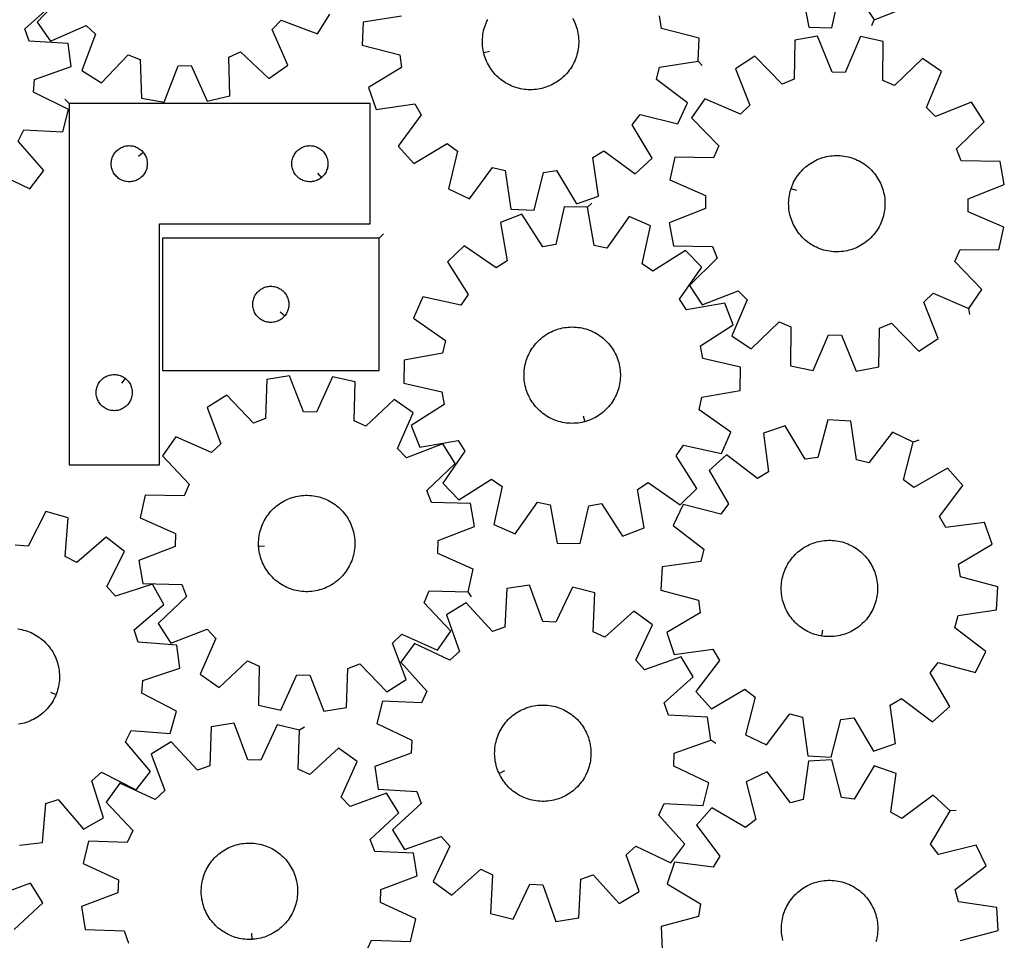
# Model space of a CAD drawing. Header units: millimetres. Extents: x 7 to 1243, y 7 to 1622.
# Tile 5 of 14: x 752 to 1243, y 392 to 850. Entities that reach past the tile are written whole.
import ezdxf

# ---------------------------------------------------------------- set-up
doc = ezdxf.new("R2010")
doc.units = ezdxf.units.MM
doc.layers.add('CUT', color=7, linetype='CONTINUOUS', true_color=0x000000)
doc.layers.add('LEADIN', color=1, linetype='CONTINUOUS', true_color=0xff0000)

msp = doc.modelspace()

# ---------------------------------------------------------------- linework, layer by layer
at = {"layer": 'CUT'}
for points in [[(1141.929815, 865.583898), (1145.489113, 846.537276), (1157.024073, 846.363594), (1161.155197, 865.294422)], [(1167.479648, 866.453734), (1178.056838, 850.219035), (1188.780216, 854.472812)], [(739.979917, 774.469897), (757.432231, 766.052108), (764.406571, 775.241453), (751.604088, 789.785828), (754.417395, 795.567523), (773.762579, 794.469212), (776.689419, 805.628024), (759.295575, 814.165977), (759.682173, 820.584172), (777.975097, 826.972546), (776.408853, 838.401997), (757.071704, 839.633701), (754.972736, 845.711285), (769.42847, 858.613772)], [(774.374303, 863.218744), (761.093472, 849.109812), (767.75719, 839.692789), (785.48076, 847.523339), (790.147431, 843.100119), (783.276797, 824.982813), (793.037009, 818.832712), (806.414831, 832.849713), (812.418965, 830.549049), (813.004521, 811.181562), (824.375322, 809.234682), (831.370743, 827.304173), (837.798267, 827.476319), (845.750865, 809.807177), (857.001155, 812.359911), (856.549187, 831.730976), (862.421566, 834.349725), (876.530498, 821.068894), (885.947521, 827.732613), (878.116971, 845.456182), (882.540191, 850.122853), (900.657497, 843.252219), (906.807598, 853.012431)], [(942.592655, 852.126435), (923.44025, 849.18912), (922.89112, 837.665929), (941.677417, 832.920669), (942.630211, 826.561827), (926.059759, 816.518793), (929.962163, 805.66261), (949.13437, 808.467766), (952.44806, 802.957581), (940.982261, 787.33779), (948.742094, 778.80137), (965.381417, 788.729882), (970.551524, 784.907229), (965.935942, 766.088653), (976.371839, 761.171589), (987.945092, 776.711931), (994.184515, 775.158775), (997.12183, 756.00637), (1008.645021, 755.45724), (1013.390281, 774.243536), (1019.749123, 775.196331), (1029.792157, 758.625878), (1040.64834, 762.528282), (1037.843184, 781.700489), (1043.353369, 785.01418), (1058.97316, 773.548381), (1067.50958, 781.308213), (1057.581068, 797.947536), (1061.403721, 803.117644), (1080.222297, 798.502062), (1085.139361, 808.937959), (1069.599019, 820.511212), (1071.152175, 826.750634), (1090.30458, 829.68795), (1090.85371, 841.211141), (1072.067414, 845.9564), (1071.114619, 852.315242)], [(1027.890314, 851.025076), (1028.345421, 850.158143), (1028.764789, 849.273369), (1029.147719, 848.372225), (1029.493574, 847.456213), (1029.801779, 846.526855), (1030.071819, 845.5857), (1030.303247, 844.634313), (1030.495676, 843.674279), (1030.648787, 842.707194), (1030.762324, 841.73467), (1030.836099, 840.758323), (1030.869989, 839.77978), (1030.863937, 838.800669), (1030.817954, 837.82262), (1030.732115, 836.84726), (1030.606565, 835.876213), (1030.441511, 834.911095), (1030.237229, 833.953513), (1029.994059, 833.005059), (1029.712404, 832.067314), (1029.392735, 831.141838), (1029.035583, 830.23017), (1028.641543, 829.333829), (1028.21127, 828.454306), (1027.745481, 827.593066), (1027.24495, 826.751541), (1026.710511, 825.931132), (1026.143054, 825.133205), (1025.543523, 824.359088), (1024.912916, 823.610069), (1024.252282, 822.887395), (1023.56272, 822.192268), (1022.84538, 821.525847), (1022.101454, 820.889239), (1021.332181, 820.283505), (1020.538841, 819.709652), (1019.722754, 819.168636), (1018.88528, 818.661358), (1018.027811, 818.188661), (1017.151775, 817.751332), (1016.25863, 817.3501), (1015.349863, 816.985631), (1014.426986, 816.658534), (1013.491535, 816.369351), (1012.545067, 816.118564), (1011.589158, 815.906592), (1010.625398, 815.733786), (1009.655391, 815.600434), (1008.680753, 815.506759), (1007.703105, 815.452915), (1006.724074, 815.438993), (1005.74529, 815.465016), (1004.768382, 815.530941), (1003.794976, 815.636657), (1002.826692, 815.78199), (1001.865142, 815.966696), (1000.911926, 816.190469), (999.968631, 816.452936), (999.036826, 816.75366), (998.118063, 817.092141), (997.21387, 817.467815), (996.325754, 817.880058), (995.455191, 818.328182), (994.603631, 818.811443), (993.772491, 819.329035), (992.963155, 819.880097), (992.176969, 820.463713), (991.415242, 821.07891), (990.679243, 821.724666), (989.970195, 822.399904), (989.289279, 823.103501), (988.637629, 823.834286), (988.016329, 824.591043), (987.426413, 825.372512), (986.868862, 826.177393), (986.344606, 827.004346), (985.854516, 827.851994), (985.399409, 828.718926), (984.980041, 829.603701), (984.597111, 830.504844), (984.251256, 831.420857), (983.943051, 832.350214), (983.673011, 833.29137), (983.557297, 833.767063), (983.441583, 834.242756), (983.249154, 835.202791), (983.096043, 836.169875), (982.982506, 837.1424), (982.908731, 838.118746), (982.874841, 839.097289), (982.880893, 840.076401), (982.926877, 841.05445), (983.012715, 842.02981), (983.138265, 843.000857), (983.303319, 843.965975), (983.507601, 844.923557), (983.750772, 845.87201), (984.032426, 846.809755), (984.352095, 847.735232), (984.709247, 848.646899), (985.103287, 849.54324), (985.53356, 850.422763)], [(752.323204, 439.263961), (763.77909, 440.623428), (765.36, 459.935164), (771.474519, 461.923972), (784.113696, 447.23746), (794.177308, 452.877422), (788.247598, 471.324128), (793.135592, 475.501471), (810.432954, 466.769707), (817.572199, 475.831531), (805.034613, 490.604863), (807.951931, 496.334779), (827.27411, 494.887095), (830.402104, 505.991199), (813.165375, 514.842051), (813.667881, 521.252213), (832.073252, 527.309006), (830.713784, 538.764891), (811.402048, 540.345802), (809.413241, 546.46032), (824.099752, 559.099497), (818.45979, 569.163109), (800.013085, 563.233399), (795.835741, 568.121394), (804.567505, 585.418755), (795.505682, 592.558001), (780.73235, 580.020414), (775.002433, 582.937732), (776.450118, 602.259912), (765.346014, 605.387905), (756.495161, 588.151176), (750.084999, 588.653682)], [(751.435467, 546.939101), (752.402608, 546.786352), (753.362715, 546.594282), (754.314188, 546.36321), (755.255444, 546.093522), (756.184917, 545.785665), (757.101059, 545.440153), (758.002346, 545.05756), (758.887277, 544.638523), (759.75438, 544.18374), (760.602212, 543.693968), (761.42936, 543.170021), (762.23445, 542.612772), (763.016139, 542.023149), (763.773129, 541.402132), (764.504158, 540.750755), (765.20801, 540.070103), (765.883513, 539.361308), (766.529544, 538.62555), (767.145026, 537.864053), (767.728936, 537.078086), (768.280302, 536.268956), (768.798205, 535.43801), (769.281784, 534.586631), (769.730234, 533.716236), (770.142809, 532.828274), (770.518822, 531.924222), (770.857646, 531.005585), (771.158719, 530.073893), (771.421539, 529.130696), (771.645669, 528.177564), (771.830735, 527.216083), (771.97643, 526.247853), (772.08251, 525.274487), (772.148801, 524.297604), (772.17519, 523.31883), (772.161635, 522.339794), (772.108157, 521.362126), (772.014846, 520.387452), (771.881857, 519.417396), (771.709412, 518.453571), (771.497797, 517.497583), (771.247365, 516.551021), (770.958533, 515.615462), (770.63178, 514.692462), (770.449716, 514.238011), (770.267652, 513.783559), (769.866754, 512.890264), (769.429753, 512.014064), (768.957377, 511.156419), (768.450412, 510.318755), (767.909702, 509.502466), (767.336146, 508.708911), (766.7307, 507.939411), (766.09437, 507.195247), (765.428217, 506.477657), (764.733349, 505.787836), (764.010922, 505.126931), (763.262139, 504.496044), (762.488247, 503.896223), (761.690532, 503.328467), (760.870323, 502.793722), (760.028986, 502.292876), (759.167919, 501.826764), (758.288558, 501.396162), (757.392364, 501.001787), (756.48083, 500.644293), (755.555474, 500.324278), (754.617834, 500.042273), (753.669472, 499.798747), (752.711966, 499.594107), (751.74691, 499.428692)], [(924.945005, 386.098803), (927.623021, 391.944393), (946.988523, 391.296504), (949.654927, 402.520396), (932.067131, 410.651317), (932.304285, 417.07677), (950.443613, 423.889055), (948.611851, 435.278968), (929.251278, 436.060401), (927.011466, 442.087501), (941.16307, 455.322851), (935.112012, 465.144774), (916.926133, 458.457754), (912.550345, 463.168929), (920.559773, 480.812383), (911.210638, 487.571016), (896.968088, 474.433581), (891.122499, 477.111597), (891.770388, 496.477099), (880.546496, 499.143503), (872.415575, 481.555707), (865.990122, 481.792862), (859.177837, 499.932189), (847.787924, 498.100427), (847.006491, 478.739854), (840.979391, 476.500042), (827.74404, 490.651646), (817.922118, 484.600588), (824.609138, 466.414709), (819.897963, 462.038921), (802.254509, 470.048349), (795.495875, 460.699214), (808.633311, 446.456665), (805.955295, 440.611075), (786.589793, 441.258964), (783.923389, 430.035072), (801.511184, 421.904151), (801.27403, 415.478698), (783.134703, 408.666413), (784.966465, 397.2765), (804.327038, 396.495067), (806.56685, 390.467967)], [(1221.112421, 391.758936), (1239.857117, 396.665951), (1239.208681, 408.18398), (1220.031669, 410.956099), (1218.424789, 417.181902), (1233.864797, 428.888678), (1228.857961, 439.281804), (1210.079868, 434.504183), (1206.212793, 439.641149), (1215.997511, 456.365434), (1207.394521, 464.051397), (1191.874142, 452.451387), (1186.335598, 455.717459), (1188.975392, 474.913133), (1178.085975, 478.721815), (1168.186146, 462.065411), (1161.819327, 462.963359), (1156.912312, 481.708055), (1145.394283, 481.059619), (1142.622164, 461.882608), (1136.396361, 460.275727), (1124.689585, 475.715735), (1114.296459, 470.708899), (1119.07408, 451.930807), (1113.937114, 448.063731), (1097.212829, 457.848449), (1089.526866, 449.245459), (1101.126876, 433.72508), (1097.860804, 428.186536), (1078.66513, 430.82633), (1074.856448, 419.936913), (1091.512852, 410.037084), (1090.614904, 403.670266), (1071.870208, 398.763251), (1072.518644, 387.245221)], [(749.609677, 397.271688), (763.800711, 410.464753), (757.778988, 420.304687), (739.573237, 413.671961)], [(1132.613778, 391.761208), (1132.390296, 392.714492), (1132.205884, 393.676098), (1132.060847, 394.644427), (1131.955427, 395.617865), (1131.889801, 396.594793), (1131.864077, 397.573585), (1131.878297, 398.552611), (1131.932439, 399.530243), (1132.026412, 400.504853), (1132.16006, 401.474818), (1132.33316, 402.438525), (1132.545424, 403.39437), (1132.7965, 404.340761), (1133.085968, 405.276124), (1133.413347, 406.198901), (1133.778093, 407.107557), (1134.179598, 408.00058), (1134.617194, 408.876482), (1135.090153, 409.733806), (1135.597687, 410.571126), (1136.138952, 411.387047), (1136.713047, 412.180212), (1137.319016, 412.9493), (1137.95585, 413.693032), (1138.622491, 414.410169), (1139.317828, 415.099518), (1140.040703, 415.759931), (1140.789915, 416.39031), (1141.564215, 416.989605), (1142.362315, 417.556819), (1143.182887, 418.091007), (1144.024565, 418.591281), (1144.885947, 419.056807), (1145.765601, 419.486811), (1146.662063, 419.880578), (1147.573839, 420.237452), (1148.499413, 420.556839), (1149.437244, 420.838207), (1150.385772, 421.081088), (1151.343416, 421.285077), (1152.308585, 421.449837), (1153.27967, 421.575091), (1154.255056, 421.660631), (1155.233119, 421.706316), (1156.212232, 421.712069), (1157.190765, 421.677881), (1158.167089, 421.603808), (1159.139579, 421.489974), (1160.106616, 421.336568), (1161.066592, 421.143846), (1162.017908, 420.912128), (1162.958981, 420.6418), (1163.888244, 420.333312), (1164.804151, 419.987177), (1165.705178, 419.603972), (1166.589824, 419.184334), (1167.456618, 418.728962), (1168.304116, 418.238613), (1169.130909, 417.714105), (1169.935619, 417.156309), (1170.716909, 416.566154), (1171.473476, 415.944623), (1172.204062, 415.29275), (1172.907452, 414.61162), (1173.582473, 413.902366), (1174.228004, 413.166169), (1174.842969, 412.404255), (1175.426344, 411.617891), (1175.97716, 410.808387), (1176.494498, 409.977089), (1176.977499, 409.125381), (1177.425357, 408.254682), (1177.837329, 407.366439), (1178.212727, 406.462132), (1178.550928, 405.543266), (1178.851367, 404.611369), (1179.113546, 403.667994), (1179.337028, 402.714709), (1179.521441, 401.753103), (1179.666478, 400.784775), (1179.771897, 399.811337), (1179.837524, 398.834409), (1179.863248, 397.855617), (1179.849027, 396.87659), (1179.794886, 395.898958), (1179.700913, 394.924349), (1179.567265, 393.954383), (1179.394165, 392.990676), (1179.1819, 392.034831), (1178.930825, 391.08844)]]:
    msp.add_lwpolyline(points, dxfattribs=at)
for points in [[(1225.257315, 706.492762), (1231.792565, 715.99939), (1218.321403, 729.926709), (1220.860183, 735.834101), (1240.235598, 735.645173), (1242.635353, 746.929084), (1224.859868, 754.641058), (1224.944733, 761.070326), (1242.917583, 768.31043), (1240.816502, 779.653751), (1221.44285, 779.976302), (1219.060881, 785.948648), (1232.894961, 799.515543), (1226.612915, 809.191356), (1208.590559, 802.07538), (1204.104389, 806.681567), (1211.693586, 824.509817), (1202.186959, 831.045068), (1188.25964, 817.573906), (1182.352247, 820.112685), (1182.541175, 839.488101), (1171.257264, 841.887856), (1163.54529, 824.112371), (1157.116022, 824.197236), (1149.875918, 842.170085), (1138.532598, 840.069005), (1138.210046, 820.695353), (1132.237701, 818.313384), (1118.670805, 832.147464), (1108.994992, 825.865417), (1116.110969, 807.843062), (1111.504781, 803.356892), (1093.676531, 810.946089), (1087.141281, 801.439461), (1100.612443, 787.512142), (1098.073663, 781.60475), (1078.698248, 781.793678), (1076.298492, 770.509767), (1094.073977, 762.797793), (1093.989112, 756.368525), (1076.016263, 749.128421), (1078.117344, 737.7851), (1097.490995, 737.462549), (1099.872965, 731.490203), (1086.038885, 717.923308), (1092.320931, 708.247495), (1110.343287, 715.363472), (1114.829457, 710.757284), (1107.24026, 692.929034), (1116.746887, 686.393783), (1130.674206, 699.864945), (1136.581599, 697.326166), (1136.392671, 677.95075), (1147.676581, 675.550995), (1155.388556, 693.32648), (1161.817824, 693.241615), (1169.057927, 675.268766), (1180.401248, 677.369846), (1180.7238, 696.743498), (1186.696145, 699.125467), (1200.263041, 685.291387), (1209.938854, 691.573434), (1202.822877, 709.595789), (1207.429065, 714.08196)], [(776.926764, 808.609747), (776.926764, 628.609747), (821.926764, 628.609747), (821.926764, 748.609747), (926.926764, 748.609747), (926.926764, 808.609747)], [(813.880133, 784.31623), (814.066944, 784.0886), (814.409991, 783.609879), (814.720993, 783.109747), (814.998619, 782.590345), (815.24168, 782.053898), (815.449135, 781.502702), (815.620097, 780.939119), (815.753832, 780.36556), (815.849768, 779.784483), (815.907495, 779.198375), (815.926764, 778.609747), (815.907495, 778.021119), (815.849768, 777.435011), (815.753832, 776.853934), (815.620097, 776.280376), (815.449135, 775.716792), (815.24168, 775.165596), (814.998619, 774.629149), (814.720993, 774.109747), (814.409991, 773.609615), (814.066944, 773.130894), (813.693323, 772.675635), (813.290725, 772.245786), (812.860877, 771.843189), (812.405617, 771.469567), (811.926896, 771.126521), (811.426764, 770.815519), (810.907363, 770.537893), (810.370915, 770.294831), (809.81972, 770.087376), (809.256136, 769.916415), (808.682577, 769.78268), (808.1015, 769.686743), (807.515392, 769.629017), (806.926764, 769.609747), (806.338136, 769.629017), (805.752029, 769.686743), (805.170951, 769.78268), (804.597393, 769.916415), (804.033809, 770.087376), (803.482613, 770.294831), (802.946166, 770.537893), (802.426764, 770.815519), (801.926632, 771.126521), (801.447911, 771.469567), (800.992652, 771.843189), (800.562803, 772.245786), (800.160206, 772.675635), (799.786584, 773.130894), (799.443538, 773.609615), (799.132536, 774.109747), (798.85491, 774.629149), (798.611849, 775.165596), (798.404393, 775.716792), (798.233432, 776.280376), (798.099697, 776.853934), (798.003761, 777.435011), (797.946034, 778.021119), (797.926764, 778.609747), (797.946034, 779.198375), (798.003761, 779.784483), (798.099697, 780.36556), (798.233432, 780.939119), (798.404393, 781.502702), (798.611849, 782.053898), (798.85491, 782.590345), (799.132536, 783.109747), (799.443538, 783.609879), (799.786584, 784.0886), (800.160206, 784.54386), (800.562803, 784.973708), (800.992652, 785.376305), (801.447911, 785.749927), (801.926632, 786.092974), (802.426764, 786.403976), (802.946166, 786.681602), (803.482613, 786.924663), (804.033809, 787.132118), (804.597393, 787.30308), (805.170951, 787.436815), (805.752029, 787.532751), (806.338136, 787.590477), (806.926764, 787.609747), (807.515392, 787.590477), (808.1015, 787.532751), (808.682577, 787.436815), (809.256136, 787.30308), (809.81972, 787.132118), (810.370915, 786.924663), (810.907363, 786.681602), (811.426764, 786.403976), (811.926896, 786.092974), (812.405617, 785.749927), (812.860877, 785.376305), (813.290725, 784.973708), (813.693323, 784.54386)], [(902.633247, 771.656378), (902.405617, 771.469567), (901.926896, 771.126521), (901.426764, 770.815519), (900.907363, 770.537893), (900.370915, 770.294831), (899.81972, 770.087376), (899.256136, 769.916415), (898.682577, 769.78268), (898.1015, 769.686743), (897.515392, 769.629017), (896.926764, 769.609747), (896.338136, 769.629017), (895.752029, 769.686743), (895.170951, 769.78268), (894.597393, 769.916415), (894.033809, 770.087376), (893.482613, 770.294831), (892.946166, 770.537893), (892.426764, 770.815519), (891.926632, 771.126521), (891.447911, 771.469567), (890.992652, 771.843189), (890.562803, 772.245786), (890.160206, 772.675635), (889.786584, 773.130894), (889.443538, 773.609615), (889.132536, 774.109747), (888.85491, 774.629149), (888.611849, 775.165596), (888.404393, 775.716792), (888.233432, 776.280376), (888.099697, 776.853934), (888.003761, 777.435011), (887.946034, 778.021119), (887.926764, 778.609747), (887.946034, 779.198375), (888.003761, 779.784483), (888.099697, 780.36556), (888.233432, 780.939119), (888.404393, 781.502702), (888.611849, 782.053898), (888.85491, 782.590345), (889.132536, 783.109747), (889.443538, 783.609879), (889.786584, 784.0886), (890.160206, 784.54386), (890.562803, 784.973708), (890.992652, 785.376305), (891.447911, 785.749927), (891.926632, 786.092974), (892.426764, 786.403976), (892.946166, 786.681602), (893.482613, 786.924663), (894.033809, 787.132118), (894.597393, 787.30308), (895.170951, 787.436815), (895.752029, 787.532751), (896.338136, 787.590477), (896.926764, 787.609747), (897.515392, 787.590477), (898.1015, 787.532751), (898.682577, 787.436815), (899.256136, 787.30308), (899.81972, 787.132118), (900.370915, 786.924663), (900.907363, 786.681602), (901.426764, 786.403976), (901.926896, 786.092974), (902.405617, 785.749927), (902.860877, 785.376305), (903.290725, 784.973708), (903.693323, 784.54386), (904.066944, 784.0886), (904.409991, 783.609879), (904.720993, 783.109747), (904.998619, 782.590345), (905.24168, 782.053898), (905.449135, 781.502702), (905.620097, 780.939119), (905.753832, 780.36556), (905.849768, 779.784483), (905.907495, 779.198375), (905.926764, 778.609747), (905.907495, 778.021119), (905.849768, 777.435011), (905.753832, 776.853934), (905.620097, 776.280376), (905.449135, 775.716792), (905.24168, 775.165596), (904.998619, 774.629149), (904.720993, 774.109747), (904.409991, 773.609615), (904.066944, 773.130894), (903.693323, 772.675635), (903.290725, 772.245786), (902.860877, 771.843189)], [(1136.660084, 766.176531), (1136.81223, 766.641854), (1137.154228, 767.559314), (1137.533363, 768.462061), (1137.949004, 769.348592), (1138.40046, 770.217432), (1138.886979, 771.067134), (1139.407751, 771.896285), (1139.96191, 772.703505), (1140.548533, 773.487449), (1141.166644, 774.246813), (1141.815213, 774.980334), (1142.493162, 775.68679), (1143.199363, 776.365005), (1143.932639, 777.013852), (1144.69177, 777.632248), (1145.475494, 778.219167), (1146.282504, 778.77363), (1147.111459, 779.294714), (1147.960978, 779.781553), (1148.829648, 780.233337), (1149.716022, 780.649312), (1150.618626, 781.028788), (1151.535957, 781.371131), (1152.466488, 781.675773), (1153.408671, 781.942207), (1154.360937, 782.169989), (1155.321701, 782.358739), (1156.289365, 782.508144), (1157.262318, 782.617955), (1158.23894, 782.68799), (1159.217605, 782.718131), (1160.196686, 782.708328), (1161.174552, 782.658599), (1162.149576, 782.569025), (1163.120135, 782.439755), (1164.084613, 782.271006), (1165.041406, 782.063057), (1165.988921, 781.816255), (1166.92558, 781.531011), (1167.849826, 781.207799), (1168.760118, 780.847158), (1169.654943, 780.449686), (1170.532811, 780.016048), (1171.392262, 779.546963), (1172.231863, 779.043212), (1173.050219, 778.505635), (1173.845966, 777.935125), (1174.617781, 777.332633), (1175.364379, 776.699161), (1176.084517, 776.035764), (1176.776997, 775.343545), (1177.440666, 774.623657), (1178.074419, 773.877298), (1178.677202, 773.10571), (1179.248011, 772.310178), (1179.785897, 771.492025), (1180.289964, 770.652613), (1180.759373, 769.79334), (1181.193343, 768.915635), (1181.591151, 768.02096), (1181.952135, 767.110803), (1182.275696, 766.18668), (1182.561293, 765.250128), (1182.808452, 764.302707), (1183.016761, 763.345992), (1183.185874, 762.381577), (1183.315509, 761.411067), (1183.405451, 760.436077), (1183.455549, 759.45823), (1183.46572, 758.479153), (1183.435948, 757.500476), (1183.366282, 756.523828), (1183.256837, 755.550834), (1183.107797, 754.583114), (1182.919409, 753.622278), (1182.691986, 752.669926), (1182.425908, 751.727643), (1182.121616, 750.796997), (1181.779618, 749.879537), (1181.400483, 748.976791), (1180.984842, 748.090259), (1180.533386, 747.22142), (1180.046867, 746.371717), (1179.526095, 745.542566), (1178.971936, 744.735346), (1178.385313, 743.951402), (1177.767202, 743.192038), (1177.118633, 742.458517), (1176.440683, 741.752061), (1175.734483, 741.073846), (1175.001207, 740.425), (1174.242075, 739.806603), (1173.458352, 739.219684), (1172.651342, 738.665222), (1171.822387, 738.144137), (1170.972868, 737.657298), (1170.104198, 737.205514), (1169.217824, 736.789539), (1168.31522, 736.410063), (1167.397889, 736.06772), (1166.467358, 735.763078), (1165.525175, 735.496644), (1164.572909, 735.268863), (1163.612145, 735.080112), (1162.644481, 734.930707), (1161.671528, 734.820896), (1160.694906, 734.750862), (1159.716241, 734.720721), (1158.73716, 734.730523), (1157.759294, 734.780253), (1156.78427, 734.869827), (1155.813711, 734.999096), (1154.849232, 735.167845), (1153.89244, 735.375794), (1152.944925, 735.622596), (1152.008265, 735.90784), (1151.08402, 736.231052), (1150.173728, 736.591694), (1149.278902, 736.989165), (1148.401034, 737.422804), (1147.541584, 737.891889), (1146.701983, 738.395639), (1145.883627, 738.933216), (1145.08788, 739.503726), (1144.316065, 740.106218), (1143.569467, 740.73969), (1142.849329, 741.403087), (1142.156849, 742.095306), (1141.49318, 742.815194), (1140.859427, 743.561553), (1140.256644, 744.333141), (1139.685834, 745.128674), (1139.147949, 745.946827), (1138.643882, 746.786238), (1138.174473, 747.645511), (1137.740503, 748.523216), (1137.342695, 749.417891), (1136.98171, 750.328048), (1136.65815, 751.252171), (1136.372553, 752.188723), (1136.125394, 753.136145), (1135.917085, 754.092859), (1135.747972, 755.057274), (1135.618337, 756.027784), (1135.528395, 757.002774), (1135.478297, 757.980621), (1135.468126, 758.959698), (1135.497898, 759.938375), (1135.567564, 760.915024), (1135.677009, 761.888017), (1135.826049, 762.855738), (1136.014437, 763.816573), (1136.24186, 764.768925), (1136.507938, 765.711208)], [(1035.183149, 756.954445), (1023.64949, 757.199754), (1019.400888, 738.294945), (1013.069359, 737.174929), (1002.593189, 753.474999), (991.843602, 749.287894), (995.152962, 730.196259), (989.732004, 726.738528), (973.815519, 737.788772), (965.48653, 729.806703), (975.850033, 713.434769), (972.164938, 708.165731), (953.231277, 712.28385), (948.590901, 701.722015), (964.430797, 690.562261), (963.042585, 684.28408), (943.974228, 680.843127), (943.728919, 669.309468), (962.633728, 665.060866), (963.753744, 658.729337), (947.453674, 648.253167), (951.640778, 637.50358), (970.732414, 640.81294), (974.190145, 635.391982), (963.139901, 619.475496), (971.121969, 611.146508), (987.493903, 621.510011), (992.762941, 617.824915), (988.644822, 598.891255), (999.206658, 594.250878), (1010.366412, 610.090775), (1016.644593, 608.702563), (1020.085545, 589.634206), (1031.619204, 589.388897), (1035.867807, 608.293706), (1042.199335, 609.413721), (1052.675505, 593.113652), (1063.425093, 597.300756), (1060.115732, 616.392392), (1065.53669, 619.850122), (1081.453176, 608.799878), (1089.782164, 616.781947), (1079.418661, 633.153881), (1083.103757, 638.422919), (1102.037418, 634.3048), (1106.677794, 644.866636), (1090.837898, 656.02639), (1092.226109, 662.304571), (1111.294467, 665.745523), (1111.539776, 677.279182), (1092.634967, 681.527785), (1091.514951, 687.859313), (1107.815021, 698.335483), (1103.627916, 709.08507), (1084.536281, 705.77571), (1081.07855, 711.196668), (1092.128794, 727.113154), (1084.146725, 735.442142), (1067.774791, 725.078639), (1062.505754, 728.763735), (1066.623873, 747.697396), (1056.062037, 752.337772), (1044.902283, 736.497876), (1038.624102, 737.886087)], [(931.446876, 741.567545), (823.446876, 741.567545), (823.446876, 675.567545), (931.446876, 675.567545)], [(884.400245, 702.861062), (884.213434, 702.633432), (883.810837, 702.203584), (883.380988, 701.800986), (882.925729, 701.427365), (882.447008, 701.084318), (881.946876, 700.773316), (881.427474, 700.49569), (880.891027, 700.252629), (880.339831, 700.045174), (879.776247, 699.874212), (879.202689, 699.740477), (878.621611, 699.644541), (878.035504, 699.586814), (877.446876, 699.567545), (876.858248, 699.586814), (876.27214, 699.644541), (875.691063, 699.740477), (875.117504, 699.874212), (874.553921, 700.045174), (874.002725, 700.252629), (873.466278, 700.49569), (872.946876, 700.773316), (872.446744, 701.084318), (871.968023, 701.427365), (871.512763, 701.800986), (871.082915, 702.203584), (870.680317, 702.633432), (870.306696, 703.088692), (869.963649, 703.567413), (869.652647, 704.067545), (869.375021, 704.586947), (869.13196, 705.123394), (868.924505, 705.67459), (868.753543, 706.238173), (868.619808, 706.811732), (868.523872, 707.392809), (868.466145, 707.978917), (868.446876, 708.567545), (868.466145, 709.156173), (868.523872, 709.74228), (868.619808, 710.323358), (868.753543, 710.896916), (868.924505, 711.4605), (869.13196, 712.011696), (869.375021, 712.548143), (869.652647, 713.067545), (869.963649, 713.567677), (870.306696, 714.046398), (870.680317, 714.501657), (871.082915, 714.931506), (871.512763, 715.334103), (871.968023, 715.707725), (872.446744, 716.050771), (872.946876, 716.361773), (873.466278, 716.639399), (874.002725, 716.882461), (874.553921, 717.089916), (875.117504, 717.260877), (875.691063, 717.394612), (876.27214, 717.490549), (876.858248, 717.548275), (877.446876, 717.567545), (878.035504, 717.548275), (878.621611, 717.490549), (879.202689, 717.394612), (879.776247, 717.260877), (880.339831, 717.089916), (880.891027, 716.882461), (881.427474, 716.639399), (881.946876, 716.361773), (882.447008, 716.050771), (882.925729, 715.707725), (883.380988, 715.334103), (883.810837, 714.931506), (884.213434, 714.501657), (884.587056, 714.046398), (884.930102, 713.567677), (885.241104, 713.067545), (885.51873, 712.548143), (885.761792, 712.011696), (885.969247, 711.4605), (886.140208, 710.896916), (886.273943, 710.323358), (886.369879, 709.74228), (886.427606, 709.156173), (886.446876, 708.567545), (886.427606, 707.978917), (886.369879, 707.392809), (886.273943, 706.811732), (886.140208, 706.238173), (885.969247, 705.67459), (885.761792, 705.123394), (885.51873, 704.586947), (885.241104, 704.067545), (884.930102, 703.567413), (884.587056, 703.088692)], [(1033.918192, 650.136743), (1033.445713, 650.008535), (1032.491082, 649.790876), (1031.528368, 649.612336), (1030.559173, 649.473213), (1029.585109, 649.373737), (1028.607799, 649.314075), (1027.628868, 649.294326), (1026.649947, 649.314522), (1025.672664, 649.37463), (1024.698646, 649.474551), (1023.729514, 649.614117), (1022.766881, 649.793096), (1021.81235, 650.011191), (1020.867509, 650.268038), (1019.933931, 650.56321), (1019.013169, 650.896216), (1018.106756, 651.266502), (1017.216201, 651.67345), (1016.342986, 652.116385), (1015.488565, 652.594568), (1014.654359, 653.107203), (1013.841756, 653.653438), (1013.052111, 654.232364), (1012.286736, 654.843016), (1011.546905, 655.484379), (1010.83385, 656.155384), (1010.148759, 656.854916), (1009.49277, 657.581809), (1008.866976, 658.334854), (1008.272419, 659.112798), (1007.710087, 659.914346), (1007.180918, 660.738163), (1006.685791, 661.582879), (1006.225531, 662.447087), (1005.800904, 663.329349), (1005.412616, 664.228197), (1005.061315, 665.142135), (1004.747584, 666.069642), (1004.471946, 667.009173), (1004.234859, 667.959165), (1004.036718, 668.918037), (1003.877854, 669.884193), (1003.758529, 670.856024), (1003.678944, 671.831914), (1003.63923, 672.810238), (1003.639453, 673.789368), (1003.679614, 674.767674), (1003.759645, 675.743528), (1003.879413, 676.715305), (1004.038719, 677.681388), (1004.237297, 678.640169), (1004.474818, 679.590053), (1004.750885, 680.529458), (1005.065039, 681.456821), (1005.416758, 682.370599), (1005.805456, 683.269269), (1006.230486, 684.151338), (1006.691141, 685.015336), (1007.186653, 685.859825), (1007.716199, 686.683401), (1008.278896, 687.484692), (1008.873808, 688.262364), (1009.499946, 689.015123), (1010.156267, 689.741717), (1010.841678, 690.440936), (1011.555039, 691.111616), (1012.295162, 691.75264), (1013.060816, 692.362943), (1013.850726, 692.941508), (1014.663577, 693.487372), (1015.498018, 693.999626), (1016.352657, 694.477419), (1017.226074, 694.919955), (1018.116815, 695.326497), (1019.023397, 695.696368), (1019.94431, 696.028954), (1020.878023, 696.3237), (1021.822982, 696.580115), (1022.777612, 696.797774), (1023.740327, 696.976314), (1024.709522, 697.115438), (1025.683586, 697.214913), (1026.660896, 697.274575), (1027.639827, 697.294325), (1028.618748, 697.274128), (1029.596031, 697.21402), (1030.570049, 697.1141), (1031.539181, 696.974534), (1032.501814, 696.795554), (1033.456345, 696.57746), (1034.401186, 696.320612), (1035.334764, 696.02544), (1036.255526, 695.692434), (1037.161939, 695.322149), (1038.052493, 694.9152), (1038.925708, 694.472266), (1039.78013, 693.994083), (1040.614336, 693.481447), (1041.426938, 692.935212), (1042.216584, 692.356287), (1042.981959, 691.745634), (1043.72179, 691.104272), (1044.434844, 690.433266), (1045.119936, 689.733735), (1045.775925, 689.006841), (1046.401719, 688.253796), (1046.996276, 687.475852), (1047.558608, 686.674305), (1048.087777, 685.850488), (1048.582904, 685.005772), (1049.043164, 684.141564), (1049.467791, 683.259301), (1049.856078, 682.360453), (1050.20738, 681.446515), (1050.521111, 680.519009), (1050.796749, 679.579478), (1051.033836, 678.629486), (1051.231976, 677.670614), (1051.390841, 676.704458), (1051.510165, 675.732626), (1051.589751, 674.756736), (1051.629465, 673.778412), (1051.629241, 672.799282), (1051.589081, 671.820976), (1051.50905, 670.845123), (1051.389282, 669.873346), (1051.229976, 668.907262), (1051.031397, 667.948481), (1050.793877, 666.998597), (1050.51781, 666.059192), (1050.203655, 665.131829), (1049.851936, 664.218052), (1049.463238, 663.319381), (1049.038209, 662.437313), (1048.577554, 661.573315), (1048.082042, 660.728825), (1047.552496, 659.905249), (1046.989799, 659.103959), (1046.394886, 658.326286), (1045.768749, 657.573527), (1045.112428, 656.846933), (1044.427017, 656.147715), (1043.713656, 655.477035), (1042.973533, 654.83601), (1042.207879, 654.225707), (1041.417969, 653.647143), (1040.605117, 653.101279), (1039.770677, 652.589024), (1038.916037, 652.111231), (1038.04262, 651.668696), (1037.15188, 651.262154), (1036.245298, 650.892282), (1035.324384, 650.559697), (1034.390671, 650.264951)], [(805.133247, 671.563116), (805.360877, 671.376305), (805.790725, 670.973708), (806.193323, 670.54386), (806.566944, 670.0886), (806.909991, 669.609879), (807.220993, 669.109747), (807.498619, 668.590345), (807.74168, 668.053898), (807.949135, 667.502702), (808.120097, 666.939119), (808.253832, 666.36556), (808.349768, 665.784483), (808.407495, 665.198375), (808.426764, 664.609747), (808.407495, 664.021119), (808.349768, 663.435011), (808.253832, 662.853934), (808.120097, 662.280376), (807.949135, 661.716792), (807.74168, 661.165596), (807.498619, 660.629149), (807.220993, 660.109747), (806.909991, 659.609615), (806.566944, 659.130894), (806.193323, 658.675635), (805.790725, 658.245786), (805.360877, 657.843189), (804.905617, 657.469567), (804.426896, 657.126521), (803.926764, 656.815519), (803.407363, 656.537893), (802.870915, 656.294831), (802.31972, 656.087376), (801.756136, 655.916415), (801.182577, 655.78268), (800.6015, 655.686743), (800.015392, 655.629017), (799.426764, 655.609747), (798.838136, 655.629017), (798.252029, 655.686743), (797.670951, 655.78268), (797.097393, 655.916415), (796.533809, 656.087376), (795.982613, 656.294831), (795.446166, 656.537893), (794.926764, 656.815519), (794.426632, 657.126521), (793.947911, 657.469567), (793.492652, 657.843189), (793.062803, 658.245786), (792.660206, 658.675635), (792.286584, 659.130894), (791.943538, 659.609615), (791.632536, 660.109747), (791.35491, 660.629149), (791.111849, 661.165596), (790.904393, 661.716792), (790.733432, 662.280376), (790.599697, 662.853934), (790.503761, 663.435011), (790.446034, 664.021119), (790.426764, 664.609747), (790.446034, 665.198375), (790.503761, 665.784483), (790.599697, 666.36556), (790.733432, 666.939119), (790.904393, 667.502702), (791.111849, 668.053898), (791.35491, 668.590345), (791.632536, 669.109747), (791.943538, 669.609879), (792.286584, 670.0886), (792.660206, 670.54386), (793.062803, 670.973708), (793.492652, 671.376305), (793.947911, 671.749927), (794.426632, 672.092974), (794.926764, 672.403976), (795.446166, 672.681602), (795.982613, 672.924663), (796.533809, 673.132118), (797.097393, 673.30308), (797.670951, 673.436815), (798.252029, 673.532751), (798.838136, 673.590477), (799.426764, 673.609747), (800.015392, 673.590477), (800.6015, 673.532751), (801.182577, 673.436815), (801.756136, 673.30308), (802.31972, 673.132118), (802.870915, 672.924663), (803.407363, 672.681602), (803.926764, 672.403976), (804.426896, 672.092974), (804.905617, 671.749927)], [(975.809457, 565.372686), (978.351537, 576.625388), (960.674871, 584.56125), (960.840931, 590.988934), (978.903789, 598.001464), (976.946142, 609.370416), (957.578109, 609.937631), (955.27176, 615.939584), (969.276086, 629.330673), (963.116746, 639.085057), (945.005954, 632.197269), (940.578317, 636.85975), (948.392079, 654.590726), (938.96875, 661.245524), (924.872402, 647.951338), (918.997545, 650.564525), (919.431169, 669.936009), (908.178467, 672.478089), (900.242604, 654.801423), (893.814921, 654.967483), (886.802391, 673.030341), (875.433438, 671.072694), (874.866224, 651.704661), (868.864271, 649.398312), (855.473181, 663.402638), (845.718798, 657.243298), (852.606585, 639.132506), (847.944105, 634.704869), (830.213128, 642.518631), (823.55833, 633.095302), (836.852516, 618.998954), (834.239329, 613.124097), (814.867845, 613.557721), (812.325766, 602.305019), (830.002431, 594.369156), (829.836372, 587.941473), (811.773514, 580.928943), (813.731161, 569.55999), (833.099193, 568.992776), (835.405542, 562.990822), (821.401216, 549.599733), (827.560556, 539.84535), (845.671349, 546.733137), (850.098985, 542.070657), (842.285223, 524.33968), (851.708553, 517.684882), (865.804901, 530.979068), (871.679758, 528.365881), (871.246134, 508.994397), (882.498836, 506.452318), (890.434699, 524.128983), (896.862382, 523.962923), (903.874912, 505.900065), (915.243864, 507.857713), (915.811079, 527.225745), (921.813032, 529.532094), (935.204121, 515.527768), (944.958505, 521.687108), (938.070717, 539.797901), (942.733198, 544.225537), (960.464175, 536.411775), (967.118972, 545.835104), (953.824786, 559.931453), (956.437973, 565.806309)], [(1197.551204, 639.948289), (1187.172589, 644.985136), (1175.421247, 629.579021), (1169.200113, 631.203885), (1166.48342, 650.388827), (1154.967312, 651.070543), (1150.006152, 632.340105), (1143.636766, 631.460559), (1133.785109, 648.145501), (1122.884732, 644.368301), (1125.469046, 625.165078), (1119.921088, 621.915025), (1104.434293, 633.559835), (1095.809129, 625.898764), (1105.545479, 609.146274), (1101.663576, 604.020504), (1082.899367, 608.852367), (1077.86252, 598.473752), (1093.268635, 586.72241), (1091.643771, 580.501276), (1072.458829, 577.784583), (1071.777113, 566.268475), (1090.507551, 561.307315), (1091.387097, 554.937929), (1074.702155, 545.086272), (1078.479356, 534.185895), (1097.682578, 536.770209), (1100.932631, 531.222251), (1089.287821, 515.735456), (1096.948892, 507.110292), (1113.701382, 516.846642), (1118.827152, 512.964739), (1113.995289, 494.20053), (1124.373904, 489.163683), (1136.125246, 504.569798), (1142.34638, 502.944934), (1145.063073, 483.759992), (1156.579181, 483.078276), (1161.540341, 501.808714), (1167.909727, 502.68826), (1177.761384, 486.003318), (1188.661761, 489.780519), (1186.077447, 508.983741), (1191.625406, 512.233794), (1207.1122, 500.588984), (1215.737364, 508.250055), (1206.001014, 525.002545), (1209.882917, 530.128315), (1228.647126, 525.296452), (1233.683973, 535.675067), (1218.277858, 547.426409), (1219.902722, 553.647543), (1239.087664, 556.364236), (1239.76938, 567.880344), (1221.038942, 572.841504), (1220.159396, 579.21089), (1236.844338, 589.062547), (1233.067138, 599.962924), (1213.863915, 597.37861), (1210.613862, 602.926568), (1222.258672, 618.413363), (1214.597601, 627.038527), (1197.845111, 617.302177), (1192.719341, 621.18408)], [(871.392859, 587.929183), (871.36152, 588.417744), (871.338749, 589.396609), (871.355924, 590.375588), (871.413016, 591.353052), (871.50993, 592.327374), (871.646504, 593.296932), (871.822511, 594.260112), (872.037659, 595.215312), (872.291589, 596.160941), (872.583878, 597.095426), (872.914041, 598.017211), (873.281527, 598.924762), (873.685725, 599.816569), (874.125962, 600.691147), (874.601506, 601.54704), (875.111564, 602.382824), (875.655289, 603.197109), (876.231774, 603.988538), (876.840061, 604.755794), (877.479137, 605.4976), (878.147939, 606.212722), (878.845352, 606.89997), (879.570218, 607.558199), (880.321328, 608.186314), (881.097433, 608.78327), (881.897241, 609.348073), (882.719421, 609.879782), (883.562605, 610.377514), (884.425388, 610.840439), (885.306336, 611.267787), (886.203982, 611.658847), (887.116831, 612.012967), (888.043364, 612.329559), (888.98204, 612.608096), (889.931296, 612.848114), (890.889552, 613.049213), (891.855213, 613.211059), (892.826672, 613.333382), (893.802311, 613.415979), (894.780508, 613.458712), (895.759634, 613.461511), (896.738059, 613.42437), (897.714155, 613.347351), (898.686297, 613.230583), (899.652868, 613.074259), (900.612257, 612.878641), (901.56287, 612.644054), (902.503122, 612.370887), (903.431451, 612.059596), (904.346309, 611.710699), (905.246175, 611.324777), (906.129551, 610.902472), (906.994967, 610.444486), (907.840982, 609.951582), (908.666188, 609.424581), (909.469211, 608.86436), (910.248716, 608.27185), (911.003405, 607.648039), (911.73202, 606.993964), (912.433351, 606.310714), (913.10623, 605.599427), (913.749536, 604.861285), (914.362198, 604.097519), (914.943198, 603.309398), (915.491569, 602.498235), (916.006396, 601.66538), (916.486825, 600.812219), (916.932054, 599.940172), (917.341343, 599.05069), (917.714011, 598.145254), (918.049437, 597.225372), (918.347063, 596.292573), (918.606395, 595.34841), (918.826999, 594.394456), (919.008509, 593.432298), (919.150623, 592.463536), (919.253105, 591.489784), (919.315783, 590.512663), (919.338553, 589.533798), (919.321378, 588.554818), (919.264287, 587.577355), (919.167373, 586.603033), (919.030799, 585.633475), (918.854792, 584.670294), (918.639644, 583.715095), (918.385714, 582.769465), (918.093424, 581.83498), (917.763262, 580.913195), (917.395776, 580.005644), (916.991578, 579.113837), (916.551341, 578.23926), (916.075797, 577.383366), (915.565739, 576.547582), (915.022014, 575.733298), (914.445529, 574.941869), (913.837242, 574.174613), (913.198165, 573.432806), (912.529364, 572.717684), (911.83195, 572.030436), (911.107085, 571.372207), (910.355975, 570.744092), (909.57987, 570.147137), (908.780062, 569.582334), (907.957881, 569.050624), (907.114698, 568.552893), (906.251914, 568.089968), (905.370967, 567.66262), (904.473321, 567.27156), (903.560472, 566.917439), (902.633938, 566.600847), (901.695262, 566.32231), (900.746007, 566.082293), (899.787751, 565.881193), (898.82209, 565.719348), (897.850631, 565.597024), (896.874991, 565.514427), (895.896794, 565.471694), (894.917669, 565.468896), (893.939244, 565.506037), (892.963148, 565.583055), (891.991005, 565.699824), (891.024435, 565.856147), (890.065045, 566.051765), (889.114433, 566.286353), (888.17418, 566.559519), (887.245852, 566.87081), (886.330994, 567.219707), (885.431127, 567.605629), (884.547751, 568.027935), (883.682336, 568.48592), (882.836321, 568.978824), (882.011115, 569.505825), (881.208091, 570.066047), (880.428587, 570.658556), (879.673898, 571.282368), (878.945282, 571.936443), (878.243951, 572.619692), (877.571073, 573.33098), (876.927767, 574.069121), (876.315104, 574.832888), (875.734104, 575.621008), (875.185734, 576.432171), (874.670906, 577.265026), (874.190478, 578.118187), (873.745249, 578.990235), (873.33596, 579.879716), (872.963292, 580.785152), (872.627866, 581.705035), (872.330239, 582.637834), (872.070908, 583.581996), (871.850304, 584.53595), (871.668794, 585.498109), (871.52668, 586.46687), (871.424198, 587.440622)], [(1151.818047, 543.407624), (1151.335179, 543.488321), (1150.376829, 543.688972), (1149.427461, 543.928546), (1148.488655, 544.206643), (1147.561973, 544.522802), (1146.648958, 544.876496), (1145.75113, 545.267136), (1144.869983, 545.694072), (1144.006983, 546.156593), (1143.163566, 546.65393), (1142.341138, 547.185255), (1141.541066, 547.749684), (1140.764681, 548.346276), (1140.013277, 548.97404), (1139.288104, 549.63193), (1138.590369, 550.318851), (1137.921233, 551.033661), (1137.28181, 551.775168), (1136.673164, 552.54214), (1136.096309, 553.333299), (1135.552204, 554.147329), (1135.041754, 554.982874), (1134.56581, 555.838545), (1134.125164, 556.712917), (1133.720549, 557.604535), (1133.352638, 558.511914), (1133.022045, 559.433544), (1132.729318, 560.367892), (1132.474946, 561.313403), (1132.259352, 562.268502), (1132.082894, 563.2316), (1131.945866, 564.201094), (1131.848497, 565.17537), (1131.790948, 566.152807), (1131.773315, 567.131778), (1131.795628, 568.110654), (1131.857849, 569.087805), (1131.959875, 570.061604), (1132.101536, 571.030432), (1132.282596, 571.992676), (1132.502754, 572.946733), (1132.761644, 573.891017), (1133.058834, 574.823955), (1133.39383, 575.743994), (1133.766074, 576.649604), (1134.174947, 577.539277), (1134.619768, 578.411532), (1135.099797, 579.264918), (1135.614235, 580.098014), (1136.162226, 580.909433), (1136.742857, 581.697825), (1137.355163, 582.461878), (1137.998124, 583.200321), (1138.670669, 583.911923), (1139.37168, 584.5955), (1140.09999, 585.249916), (1140.854387, 585.87408), (1141.633614, 586.466954), (1142.436376, 587.027552), (1143.261335, 587.554939), (1144.107119, 588.048238), (1144.972321, 588.506628), (1145.855499, 588.929347), (1146.755185, 589.31569), (1147.66988, 589.665015), (1148.598062, 589.97674), (1149.538187, 590.250346), (1150.48869, 590.485378), (1151.447988, 590.681445), (1152.414485, 590.838221), (1153.386572, 590.955444), (1154.362632, 591.032919), (1155.34104, 591.070517), (1156.320167, 591.068177), (1157.298384, 591.025901), (1158.274062, 590.943761), (1159.245578, 590.821892), (1160.211314, 590.660498), (1161.169664, 590.459847), (1162.119032, 590.220273), (1163.057838, 589.942176), (1163.98452, 589.626017), (1164.897535, 589.272323), (1165.795363, 588.881683), (1166.67651, 588.454747), (1167.53951, 587.992226), (1168.382927, 587.494889), (1169.205355, 586.963564), (1170.005428, 586.399135), (1170.781812, 585.802543), (1171.533216, 585.174779), (1172.258389, 584.516889), (1172.956124, 583.829968), (1173.62526, 583.115158), (1174.264683, 582.373651), (1174.873329, 581.606679), (1175.450184, 580.81552), (1175.99429, 580.00149), (1176.504739, 579.165945), (1176.980683, 578.310274), (1177.421329, 577.435902), (1177.825944, 576.544284), (1178.193855, 575.636905), (1178.524448, 574.715275), (1178.817175, 573.780927), (1179.071547, 572.835416), (1179.287141, 571.880317), (1179.463599, 570.917219), (1179.600627, 569.947725), (1179.697996, 568.973449), (1179.755545, 567.996012), (1179.773178, 567.017041), (1179.750865, 566.038165), (1179.688644, 565.061014), (1179.586618, 564.087215), (1179.444957, 563.118387), (1179.263897, 562.156143), (1179.043739, 561.202086), (1178.784849, 560.257803), (1178.487659, 559.324865), (1178.152664, 558.404825), (1177.780419, 557.499215), (1177.371546, 556.609542), (1176.926725, 555.737287), (1176.446696, 554.883901), (1175.932258, 554.050805), (1175.384267, 553.239386), (1174.803636, 552.450994), (1174.19133, 551.686941), (1173.548369, 550.948499), (1172.875824, 550.236896), (1172.174813, 549.553319), (1171.446503, 548.898903), (1170.692106, 548.274739), (1169.912879, 547.681865), (1169.110117, 547.121267), (1168.285158, 546.59388), (1167.439374, 546.100581), (1166.574172, 545.642191), (1165.690994, 545.219472), (1164.791308, 544.833129), (1163.876613, 544.483804), (1162.948431, 544.172079), (1162.008306, 543.898473), (1161.057803, 543.663441), (1160.098505, 543.467374), (1159.132008, 543.310598), (1158.159921, 543.193375), (1157.183861, 543.1159), (1156.205453, 543.078302), (1155.226326, 543.080642), (1154.248109, 543.122918), (1153.272431, 543.205058), (1152.300915, 543.326927)], [(1096.721103, 491.580807), (1095.032952, 502.992889), (1075.683758, 504.018122), (1073.520039, 510.072956), (1087.837231, 523.129006), (1081.910368, 533.026367), (1063.641704, 526.568943), (1059.325604, 531.33486), (1067.55663, 548.87603), (1058.293366, 555.751887), (1043.88647, 542.79489), (1038.075076, 545.546324), (1038.966838, 564.902129), (1027.777422, 567.709695), (1019.425613, 550.22571), (1013.003657, 550.543779), (1006.420392, 568.767474), (995.00831, 567.079322), (993.983077, 547.730128), (987.928243, 545.566409), (974.872193, 559.883601), (964.974832, 553.956738), (971.432256, 535.688074), (966.666338, 531.371974), (949.125169, 539.603), (942.249312, 530.339736), (955.206309, 515.93284), (952.454875, 510.121446), (933.09907, 511.013208), (930.291504, 499.823792), (947.775489, 491.471984), (947.45742, 485.050027), (929.233725, 478.466762), (930.921876, 467.05468), (950.271071, 466.029447), (952.434789, 459.974613), (938.117598, 446.918563), (944.044461, 437.021202), (962.313125, 443.478626), (966.629225, 438.712708), (958.398199, 421.171539), (967.661463, 414.295682), (982.068358, 427.252679), (987.879752, 424.501245), (986.987991, 405.14544), (998.177407, 402.337874), (1006.529215, 419.821859), (1012.951171, 419.50379), (1019.534437, 401.280095), (1030.946519, 402.968247), (1031.971752, 422.317441), (1038.026585, 424.48116), (1051.082635, 410.163968), (1060.979997, 416.090831), (1054.522573, 434.359495), (1059.28849, 438.675595), (1076.82966, 430.444569), (1083.705517, 439.707833), (1070.74852, 454.114728), (1073.499954, 459.926123), (1092.855758, 459.034361), (1095.663325, 470.223777), (1078.17934, 478.575585), (1078.497409, 484.997541)], [(991.197873, 474.953436), (990.99241, 475.397799), (990.618076, 476.302547), (990.280956, 477.221811), (989.981613, 478.15406), (989.720544, 479.097743), (989.498183, 480.05129), (989.314902, 481.013112), (989.171004, 481.981611), (989.06673, 482.955172), (989.002252, 483.932177), (988.977679, 484.910998), (988.993052, 485.890007), (989.048343, 486.867574), (989.143463, 487.842073), (989.278251, 488.811881), (989.452485, 489.775384), (989.665873, 490.730978), (989.918062, 491.677073), (990.20863, 492.612095), (990.537095, 493.534486), (990.902909, 494.442713), (991.305464, 495.335262), (991.74409, 496.210649), (992.218057, 497.067417), (992.726576, 497.904139), (993.2688, 498.719423), (993.843827, 499.511912), (994.4507, 500.280287), (995.088409, 501.023269), (995.755893, 501.739621), (996.45204, 502.428152), (997.175692, 503.087715), (997.925644, 503.717212), (998.700649, 504.315595), (999.499416, 504.88187), (1000.320615, 505.415092), (1001.162881, 505.914376), (1002.024811, 506.378889), (1002.90497, 506.807858), (1003.801894, 507.20057), (1004.714089, 507.556371), (1005.640038, 507.874669), (1006.5782, 508.154933), (1007.527012, 508.396699), (1008.484896, 508.599562), (1009.450257, 508.763186), (1010.421489, 508.887297), (1011.396975, 508.971691), (1012.375092, 509.016225), (1013.354211, 509.020826), (1014.332703, 508.985487), (1015.308939, 508.910266), (1016.281294, 508.795288), (1017.248151, 508.640745), (1018.207899, 508.446893), (1019.158942, 508.214057), (1020.099696, 507.942622), (1021.028596, 507.633041), (1021.944095, 507.285829), (1022.84467, 506.901564), (1023.728823, 506.480886), (1024.59508, 506.024495), (1025.442001, 505.53315), (1026.268176, 505.007669), (1027.07223, 504.448927), (1027.852824, 503.857854), (1028.60866, 503.235433), (1029.338479, 502.582701), (1030.041067, 501.900744), (1030.715254, 501.190697), (1031.359918, 500.453741), (1031.973986, 499.691104), (1032.556436, 498.904055), (1033.106299, 498.093903), (1033.62266, 497.261997), (1034.104658, 496.409722), (1034.551492, 495.538496), (1034.962418, 494.64977), (1035.336753, 493.745022), (1035.673872, 492.825758), (1035.973216, 491.893509), (1036.234285, 490.949826), (1036.456645, 489.996279), (1036.639927, 489.034456), (1036.783825, 488.065958), (1036.888099, 487.092397), (1036.952576, 486.115392), (1036.977149, 485.136571), (1036.961777, 484.157562), (1036.906485, 483.179994), (1036.811366, 482.205496), (1036.676577, 481.235688), (1036.502344, 480.272185), (1036.288955, 479.316591), (1036.036767, 478.370496), (1035.746199, 477.435474), (1035.417734, 476.513083), (1035.05192, 475.604856), (1034.649365, 474.712307), (1034.210739, 473.83692), (1033.736772, 472.980152), (1033.228253, 472.14343), (1032.686029, 471.328146), (1032.111002, 470.535657), (1031.504128, 469.767282), (1030.866419, 469.0243), (1030.198936, 468.307948), (1029.502789, 467.619417), (1028.779137, 466.959854), (1028.029184, 466.330357), (1027.25418, 465.731974), (1026.455413, 465.165699), (1025.634213, 464.632477), (1024.791948, 464.133193), (1023.930018, 463.66868), (1023.049859, 463.239711), (1022.152935, 462.846999), (1021.240739, 462.491198), (1020.31479, 462.1729), (1019.376629, 461.892635), (1018.427816, 461.65087), (1017.469933, 461.448007), (1016.504571, 461.284383), (1015.533339, 461.160272), (1014.557853, 461.075878), (1013.579737, 461.031344), (1012.600618, 461.026742), (1011.622126, 461.062082), (1010.64589, 461.137303), (1009.673534, 461.252281), (1008.706678, 461.406824), (1007.74693, 461.600676), (1006.795887, 461.833512), (1005.855133, 462.104947), (1004.926233, 462.414528), (1004.010734, 462.76174), (1003.110158, 463.146004), (1002.226006, 463.566683), (1001.359749, 464.023074), (1000.512828, 464.514419), (999.686653, 465.0399), (998.882599, 465.598642), (998.102004, 466.189715), (997.346169, 466.812136), (996.61635, 467.464868), (995.913762, 468.146825), (995.239575, 468.856872), (994.594911, 469.593828), (993.980843, 470.356465), (993.398392, 471.143514), (992.848529, 471.953666), (992.332169, 472.785572), (991.850171, 473.637847), (991.403337, 474.509073)], [(868.06019, 392.316415), (867.571313, 392.290482), (866.592256, 392.278542), (865.613526, 392.306545), (864.636754, 392.374446), (863.663564, 392.482132), (862.695576, 392.629423), (861.734401, 392.816075), (860.78164, 393.041776), (859.838878, 393.306151), (858.907683, 393.60876), (857.989607, 393.9491), (857.086177, 394.326603), (856.198896, 394.740642), (855.329241, 395.190527), (854.478661, 395.675509), (853.64857, 396.194782), (852.840351, 396.747481), (852.055347, 397.332686), (851.294867, 397.949424), (850.560176, 398.596667), (849.852496, 399.273338), (849.173005, 399.978312), (848.522835, 400.710414), (847.903067, 401.468427), (847.314734, 402.251088), (846.758813, 403.057095), (846.236231, 403.885107), (845.747858, 404.733745), (845.294505, 405.601597), (844.876929, 406.487218), (844.495823, 407.389134), (844.151822, 408.305845), (843.845498, 409.235824), (843.577363, 410.177524), (843.347861, 411.129377), (843.157374, 412.089799), (843.006221, 413.057191), (842.894651, 414.029943), (842.822852, 415.006437), (842.790943, 415.985047), (842.798976, 416.964144), (842.846938, 417.942098), (842.93475, 418.917282), (843.062265, 419.888073), (843.229271, 420.852855), (843.43549, 421.810022), (843.680579, 422.757981), (843.964131, 423.695155), (844.285672, 424.619982), (844.644668, 425.530925), (845.040521, 426.426467), (845.472573, 427.305118), (845.940104, 428.165414), (846.442336, 429.005925), (846.978433, 429.82525), (847.547504, 430.622027), (848.1486, 431.39493), (848.780722, 432.142671), (849.442817, 432.864007), (850.133783, 433.557737), (850.852471, 434.222706), (851.597683, 434.857807), (852.368181, 435.461983), (853.16268, 436.034229), (853.97986, 436.573593), (854.818359, 437.079176), (855.676782, 437.550137), (856.553701, 437.985692), (857.447656, 438.385116), (858.357159, 438.747745), (859.280696, 439.072975), (860.21673, 439.360264), (861.163704, 439.609135), (862.12004, 439.819173), (863.084148, 439.990028), (864.054422, 440.121417), (865.029248, 440.21312), (866.007003, 440.264985), (866.98606, 440.276926), (867.964789, 440.248923), (868.941562, 440.181021), (869.914752, 440.073336), (870.88274, 439.926044), (871.843914, 439.739393), (872.796676, 439.513692), (873.739438, 439.249317), (874.670632, 438.946707), (875.588709, 438.606368), (876.492139, 438.228865), (877.37942, 437.814826), (878.249074, 437.364941), (879.099655, 436.879959), (879.929745, 436.360686), (880.737965, 435.807987), (881.522968, 435.222782), (882.283449, 434.606044), (883.01814, 433.958801), (883.72582, 433.28213), (884.405311, 432.577156), (885.055481, 431.845054), (885.675248, 431.087041), (886.263582, 430.30438), (886.819503, 429.498373), (887.342084, 428.670361), (887.830458, 427.821723), (888.28381, 426.953871), (888.701387, 426.06825), (889.082493, 425.166334), (889.426494, 424.249623), (889.732817, 423.319644), (890.000953, 422.377944), (890.230455, 421.426091), (890.420941, 420.465669), (890.572095, 419.498277), (890.683664, 418.525524), (890.755463, 417.549031), (890.787373, 416.570421), (890.77934, 415.591324), (890.731378, 414.61337), (890.643566, 413.638186), (890.516051, 412.667395), (890.349045, 411.702613), (890.142825, 410.745446), (889.897736, 409.797487), (889.614185, 408.860313), (889.292644, 407.935485), (888.933648, 407.024542), (888.537795, 406.129001), (888.105743, 405.25035), (887.638212, 404.390054), (887.13598, 403.549543), (886.599882, 402.730218), (886.030812, 401.93344), (885.429715, 401.160538), (884.797594, 400.412796), (884.135499, 399.691461), (883.444532, 398.997731), (882.725845, 398.332762), (881.980632, 397.697661), (881.210135, 397.093485), (880.415636, 396.521239), (879.598456, 395.981875), (878.759957, 395.476292), (877.901533, 395.005331), (877.024614, 394.569776), (876.130659, 394.170352), (875.221157, 393.807723), (874.297619, 393.482493), (873.361585, 393.195204), (872.414612, 392.946333), (871.458276, 392.736295), (870.494168, 392.56544), (869.523894, 392.434051), (868.549068, 392.342348)]]:
    msp.add_lwpolyline(points, close=True, dxfattribs=at)
at = {"layer": 'LEADIN'}
for p, q in [((1176.86719, 847.464994), (1178.056838, 850.219035)), ((986.472293, 834.476144), (983.557297, 833.767063)), ((1092.32252, 827.468059), (1090.30458, 829.68795)), ((774.805444, 810.731068), (776.926764, 808.609747)), ((811.561102, 782.41305), (813.880133, 784.31623)), ((900.730067, 773.975409), (902.633247, 771.656378)), ((1139.511532, 765.244199), (1136.660084, 766.176531)), ((1037.349098, 759.030177), (1035.183149, 756.954445)), ((933.568196, 743.688865), (931.446876, 741.567545)), ((1225.8037, 703.542938), (1225.257315, 706.492762)), ((882.081214, 704.764242), (884.400245, 702.861062)), ((803.230067, 669.244085), (805.133247, 671.563116)), ((1033.132548, 653.032043), (1033.918192, 650.136743)), ((1200.385841, 640.930548), (1197.551204, 639.948289)), ((874.386706, 588.121225), (871.392859, 587.929183)), ((977.41119, 562.836064), (975.809457, 565.372686)), ((1152.31255, 546.366588), (1151.818047, 543.407624)), ((767.664885, 515.35368), (770.449716, 514.238011)), ((894.324574, 498.050673), (891.770388, 496.477099)), ((1099.13001, 489.792744), (1096.721103, 491.580807)), ((993.920883, 476.212491), (991.197873, 474.953436)), ((1218.992768, 456.534059), (1215.997511, 456.365434)), ((867.901278, 395.312203), (868.06019, 392.316415))]:
    msp.add_line(p, q, dxfattribs=at)

doc.saveas('drawing.dxf')
